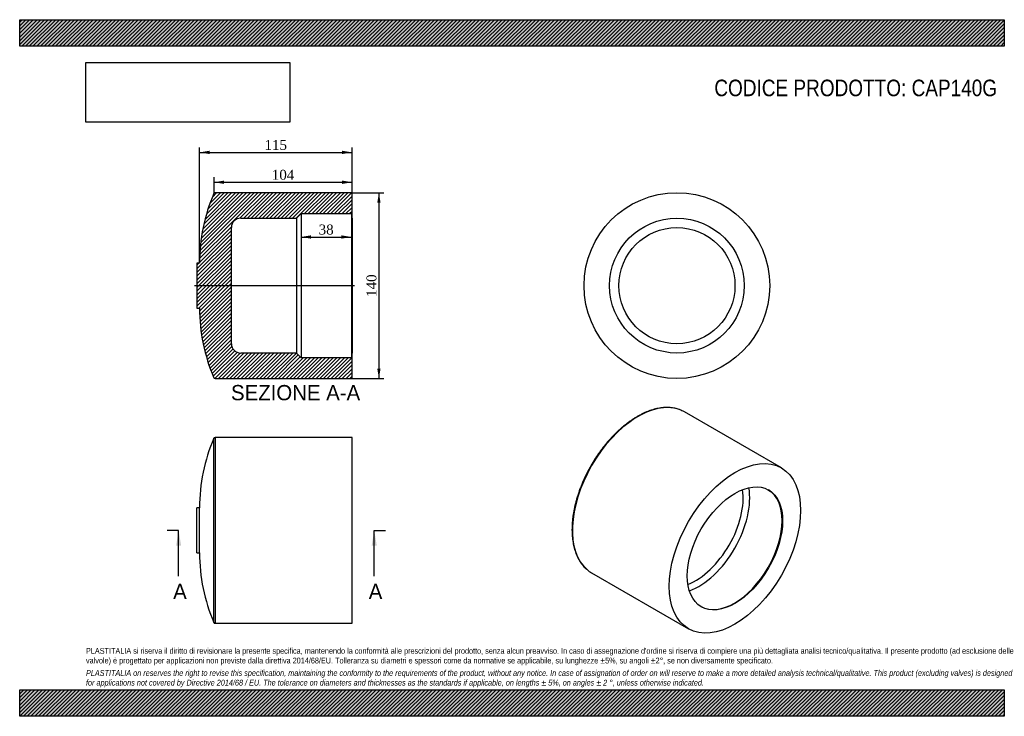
# Model space of a CAD drawing. Header units: millimetres. Extents: x 0 to 742, y 0 to 525.
import ezdxf
from ezdxf.enums import TextEntityAlignment as Align
from ezdxf.lldxf.tags import DXFTag

# ---------------------------------------------------------------- set-up
doc = ezdxf.new("R2010")
doc.units = ezdxf.units.MM
doc.header["$LTSCALE"] = 2.5
for name, color, linetype in [('CAP140G', 7, 'Continuous'), ('Default', 7, 'Continuous'), ('DV3_Default', 7, 'Continuous')]:
    doc.layers.add(name, color=color, linetype=linetype)
doc.styles.add('SEACAD_Solid_Edge_ANSI', font='seans.ttf')
doc.styles.add('SEACAD_Times_New_Roman', font='times.ttf')
tags = doc.linetypes.add('CENTER2', pattern=[28.575, 19.05, -3.175, 3.175, -3.175]).pattern_tags.tags
tags[10:11] = [DXFTag(74, 4), DXFTag(75, 0), DXFTag(340, '0'), DXFTag(46, 0.0), DXFTag(50, 0.0), DXFTag(44, 0.0), DXFTag(45, 0.0)]
tags[8:9] = [DXFTag(74, 4), DXFTag(75, 0), DXFTag(340, '0'), DXFTag(46, 0.0), DXFTag(50, 0.0), DXFTag(44, 0.0), DXFTag(45, 0.0)]
tags[6:7] = [DXFTag(74, 4), DXFTag(75, 0), DXFTag(340, '0'), DXFTag(46, 0.0), DXFTag(50, 0.0), DXFTag(44, 0.0), DXFTag(45, 0.0)]
tags[4:5] = [DXFTag(74, 4), DXFTag(75, 0), DXFTag(340, '0'), DXFTag(46, 0.0), DXFTag(50, 0.0), DXFTag(44, 0.0), DXFTag(45, 0.0)]
doc.dimstyles.new('ANSImm', dxfattribs={"dimtxt": 7.5, "dimasz": 7.5, "dimexe": 3.75, "dimexo": 0, "dimgap": 1.875, "dimtad": 1, "dimdsep": 46, "dimtxsty": 'SEACAD_Times_New_Roman', "dimblk1": '_SE_FILLED', "dimblk2": '_SE_FILLED', "dimsah": 1, "dimcen": 3.75, "dimazin": 0, "dimtfac": 0.85, "dimtdec": 3, "dimtofl": 0, "dimtmove": 0, "dimatfit": 3, "dimfxl": 1, "dimarcsym": 0})
picture_1 = doc.add_image_def('image1.jpg', size_in_pixel=(4302, 1260))

# ---------------------------------------------------------------- blocks, each defined once
blk = doc.blocks.new('SE')
at = {"layer": 'CAP140G', "color": 7, "linetype": 'Continuous'}
for p, q in [((146.38, 70.74), (146.38, 209.53)), ((147.3, 210.14), (147.3, 70.14)), ((250.64, 210.14), (147.3, 210.14)), ((250.64, 70.14), (250.64, 210.14)), ((133.64, 123.14), (133.64, 157.14)), ((135.64, 157.14), (133.64, 157.14)), ((135.64, 123.14), (135.64, 157.14)), ((133.64, 123.14), (135.64, 123.14)), ((147.3, 70.14), (250.64, 70.14))]:
    blk.add_line(p, q, dxfattribs=at)
for centre, radius, start, end in [((268.82, 157.14), 133.18, 156.83393, 180), ((147.3, 209.14), 1, 90, 156.83393), ((268.82, 123.14), 133.18, 180, 203.16607), ((147.3, 71.14), 1, 203.16607, 270)]:
    blk.add_arc(centre, radius, start, end, dxfattribs=at)
blk = doc.blocks.new('SE1')
at = {"layer": 'CAP140G', "color": 7, "linetype": 'Continuous'}
for p, q in [((574.36, 187.18), (501.28, 229.37)), ((431.28, 108.13), (504.36, 65.94))]:
    blk.add_line(p, q, dxfattribs=at)
for centre, major_axis, start_param, end_param in [((466.28, 168.75), (35, 60.62), 0.103669, 3.038319), ((466.28, 168.75), (35, 60.62), 0, 0.103669), ((509.66, 143.7), (-25.4, -43.99), 0.624406, 2.517186), ((512.13, 142.28), (-27.15, -47.03), 0.598697, 2.542896), ((539, 126.76), (-25.4, -43.99), 0.00696, 3.134633), ((466.28, 168.75), (35, 60.62), 3.038319, 3.141593)]:
    blk.add_ellipse(centre, major_axis=major_axis, ratio=0.57735, start_param=start_param, end_param=end_param, dxfattribs=at)
for major_axis in [(-35, -60.62), (-25.4, -43.99)]:
    blk.add_ellipse((539.36, 126.56), major_axis=major_axis, ratio=0.57735, dxfattribs=at)
blk.add_open_spline([(497.36, 231.18), (496.82, 231.37), (495.84, 231.7), (494.12, 232.13), (492.31, 232.46), (490.45, 232.67), (488.54, 232.75), (486.58, 232.72), (484.59, 232.56), (482.56, 232.29), (480.51, 231.89), (478.42, 231.38), (476.32, 230.75), (474.19, 230), (472.05, 229.13), (469.9, 228.15), (467.75, 227.06), (465.59, 225.86), (463.43, 224.55), (461.28, 223.13), (459.14, 221.62), (457.02, 220), (454.91, 218.29), (452.82, 216.49), (450.76, 214.6), (448.73, 212.62), (446.73, 210.56), (444.77, 208.42), (442.85, 206.21), (440.97, 203.93), (439.14, 201.58), (437.36, 199.17), (435.64, 196.71), (433.97, 194.19), (432.36, 191.63), (430.82, 189.02), (429.34, 186.37), (427.93, 183.7), (426.59, 180.99), (425.33, 178.26), (424.14, 175.51), (423.03, 172.75), (422.01, 169.99), (421.06, 167.22), (420.2, 164.45), (419.43, 161.69), (418.74, 158.95), (418.14, 156.22), (417.63, 153.51), (417.22, 150.83), (416.89, 148.19), (416.66, 145.58), (416.52, 143.02), (416.48, 140.5), (416.53, 138.04), (416.67, 135.63), (416.91, 133.29), (417.24, 131.01), (417.66, 128.8), (418.18, 126.66), (418.79, 124.61), (419.49, 122.63), (420.28, 120.75), (421.15, 118.95), (422.12, 117.25), (423.16, 115.64), (424.29, 114.14), (425.49, 112.75), (426.68, 111.54), (427.41, 110.92), (427.77, 110.61)], degree=3, knots=[0, 0, 0, 0, 0.012688, 0.027316, 0.041964, 0.056634, 0.071328, 0.086047, 0.10079, 0.115553, 0.130335, 0.145132, 0.159941, 0.174759, 0.189584, 0.204413, 0.219245, 0.234078, 0.248911, 0.263743, 0.278573, 0.293401, 0.308227, 0.32305, 0.337872, 0.352691, 0.367508, 0.382324, 0.397137, 0.411949, 0.42676, 0.441569, 0.456378, 0.471185, 0.485993, 0.5008, 0.515607, 0.530414, 0.545221, 0.560029, 0.574838, 0.589648, 0.60446, 0.619272, 0.634087, 0.648904, 0.663722, 0.678543, 0.693367, 0.708193, 0.723021, 0.737853, 0.752687, 0.767523, 0.782361, 0.797201, 0.812041, 0.826881, 0.841718, 0.856551, 0.871377, 0.886193, 0.900998, 0.915787, 0.930557, 0.945305, 0.960029, 0.974727, 0.9894, 1, 1, 1, 1], dxfattribs=at)
blk = doc.blocks.new('SE3')
at = {"color": 7, "linetype": 'Continuous', "style": 'SEACAD_Solid_Edge_ANSI'}
blk.add_text('A', height=11.5, dxfattribs=at).set_placement((263.21, 99.89), align=Align.TOP_LEFT)
blk = doc.blocks.new('SE4')
at = {"color": 7, "linetype": 'Continuous', "style": 'SEACAD_Solid_Edge_ANSI'}
blk.add_text('A', height=11.5, dxfattribs=at).set_placement((115.72, 99.89), align=Align.TOP_LEFT)
blk = doc.blocks.new('SEANNOT_GROUP')
at = {"linetype": 'Continuous'}
blk.add_hatch(color=7, dxfattribs=at).paths.add_polyline_path([(269.27, 128.64), (267.35, 140.14), (265.44, 128.64)])
at = {"color": 7, "linetype": 'Continuous'}
blk.add_lwpolyline([(267.35, 105.64), (267.35, 140.14)], dxfattribs=at)
blk = doc.blocks.new('SEANNOT_GROUP1')
at = {"linetype": 'Continuous'}
blk.add_hatch(color=7, dxfattribs=at).paths.add_polyline_path([(121.78, 128.64), (119.86, 140.14), (117.95, 128.64)])
at = {"color": 7, "linetype": 'Continuous'}
blk.add_lwpolyline([(119.86, 105.64), (119.86, 140.14)], dxfattribs=at)
blk = doc.blocks.new('SE2')
at = {"layer": 'Default', "color": 7, "linetype": 'CENTER2'}
for p, q in [((119.86, 140.14), (111.24, 140.14)), ((267.35, 140.14), (275.98, 140.14))]:
    blk.add_line(p, q, dxfattribs=at)
at = {"layer": 'Default', "color": 7, "linetype": 'CENTER2', "const_width": 0.0001}
blk.add_lwpolyline([(267.35, 140.14), (119.86, 140.14)], dxfattribs=at)
at = {"layer": 'Default'}
for name in ['SEANNOT_GROUP1', 'SEANNOT_GROUP', 'SE4', 'SE3']:
    blk.add_blockref(name, (0, 0), dxfattribs=at)
blk = doc.blocks.new('SE5')
at = {"layer": 'CAP140G', "linetype": 'Continuous'}
h = blk.add_hatch(dxfattribs=at)
h.set_pattern_fill('LINE', scale=0.62992, angle=45, style=0)
edge = h.paths.add_edge_path()
edge.add_arc((268.82, 307.58), 133.18, 180, 203.16607)
edge.add_arc((147.3, 255.58), 1, 203.16607, 270)
edge.add_line((147.3, 254.58), (250.64, 254.58))
edge.add_line((250.64, 254.58), (250.64, 273.78))
edge.add_line((250.64, 273.78), (250.14, 273.78))
edge.add_line((250.14, 273.78), (250.14, 270.28))
edge.add_line((250.14, 270.28), (212.14, 270.28))
edge.add_line((212.14, 270.28), (208.64, 273.78))
edge.add_line((208.64, 273.78), (166.64, 273.78))
edge.add_arc((166.64, 280.78), 7, 180, 270, ccw=False)
edge.add_line((159.64, 280.78), (159.64, 368.38))
edge.add_arc((166.64, 368.38), 7, 90, 180, ccw=False)
edge.add_line((166.64, 375.38), (208.64, 375.38))
edge.add_line((208.64, 375.38), (212.14, 378.88))
edge.add_line((212.14, 378.88), (250.14, 378.88))
edge.add_line((250.14, 378.88), (250.14, 375.38))
edge.add_line((250.14, 375.38), (250.64, 375.38))
edge.add_line((250.64, 375.38), (250.64, 394.58))
edge.add_line((250.64, 394.58), (147.3, 394.58))
edge.add_arc((147.3, 393.58), 1, 90, 156.83393)
edge.add_arc((268.82, 341.58), 133.18, 156.83393, 180)
edge.add_line((135.64, 341.58), (133.64, 341.58))
edge.add_line((133.64, 341.58), (133.64, 307.58))
edge.add_line((133.64, 307.58), (135.64, 307.58))
at = {"layer": 'CAP140G', "color": 7, "linetype": 'Continuous'}
for p, q in [((250.64, 394.58), (147.3, 394.58)), ((250.64, 375.38), (250.64, 394.58)), ((208.64, 375.38), (212.14, 378.88)), ((212.14, 378.88), (212.14, 270.28)), ((212.14, 378.88), (250.14, 378.88)), ((250.14, 378.88), (250.14, 375.38)), ((166.64, 375.38), (208.64, 375.38)), ((208.64, 375.38), (208.64, 273.78)), ((250.14, 375.38), (250.14, 273.78)), ((250.14, 375.38), (250.64, 375.38)), ((250.64, 375.38), (250.64, 273.78)), ((159.64, 280.78), (159.64, 368.38)), ((133.64, 341.58), (133.64, 307.58)), ((135.64, 341.58), (133.64, 341.58)), ((133.64, 307.58), (135.64, 307.58)), ((208.64, 273.78), (166.64, 273.78)), ((212.14, 270.28), (208.64, 273.78)), ((250.14, 270.28), (212.14, 270.28)), ((250.64, 273.78), (250.14, 273.78)), ((250.14, 273.78), (250.14, 270.28)), ((250.64, 254.58), (250.64, 273.78)), ((147.3, 254.58), (250.64, 254.58))]:
    blk.add_line(p, q, dxfattribs=at)
for centre, radius, start, end in [((268.82, 341.58), 133.18, 156.83393, 180), ((147.3, 393.58), 1, 90, 156.83393), ((166.64, 368.38), 7, 90, 180), ((268.82, 307.58), 133.18, 180, 203.16607), ((166.64, 280.78), 7, 180, 270), ((147.3, 255.58), 1, 203.16607, 270)]:
    blk.add_arc(centre, radius, start, end, dxfattribs=at)
at = {"layer": 'DV3_Default', "color": 7, "linetype": 'CENTER2'}
for p, q in [((146.38, 393.97), (146.64, 394.58)), ((147.3, 394.58), (146.64, 394.58)), ((131.89, 324.58), (252.39, 324.58))]:
    blk.add_line(p, q, dxfattribs=at)
blk = doc.blocks.new('SE6')
at = {"layer": 'CAP140G', "color": 7, "linetype": 'Continuous'}
for radius in [70, 50.8, 43.8]:
    blk.add_circle((495.61, 324.58), radius, dxfattribs=at)
blk = doc.blocks.new('DMBLK49')
at = {"layer": 'Default', "linetype": 'Continuous'}
for points in [[(272.15, 387.08), (270.9, 394.58), (269.65, 387.08)], [(272.15, 262.08), (269.65, 262.08), (270.9, 254.58)]]:
    blk.add_hatch(color=7, dxfattribs=at).paths.add_polyline_path(points)
at = {"layer": 'Default', "color": 7, "linetype": 'Continuous'}
for p, q in [((250.64, 394.58), (274.65, 394.58)), ((270.9, 394.58), (270.9, 254.58)), ((250.64, 254.58), (274.65, 254.58))]:
    blk.add_line(p, q, dxfattribs=at)
at = {"layer": 'Default', "color": 7, "linetype": 'Continuous', "style": 'SEACAD_Times_New_Roman'}
blk.add_text('140', height=7.5, rotation=90, dxfattribs=at).set_placement((261.52, 316.05), align=Align.TOP_LEFT)
blk = doc.blocks.new('_SE_FILLED')
at = {"color": 0}
blk.add_line((0, 0), (-1, 0), dxfattribs=at)
blk.add_solid([(0, 0), (-1, -0.1665), (-1, 0.1665), (0, 0)], dxfattribs=at)
blk = doc.blocks.new('DMBLK50')
at = {"layer": 'Default', "linetype": 'Continuous'}
for points in [[(143.14, 426.25), (135.64, 425), (143.14, 423.75)], [(243.14, 426.25), (243.14, 423.75), (250.64, 425)]]:
    blk.add_hatch(color=7, dxfattribs=at).paths.add_polyline_path(points)
at = {"layer": 'Default', "color": 7, "linetype": 'Continuous'}
for p, q in [((135.64, 341.58), (135.64, 428.75)), ((135.64, 425), (250.64, 425)), ((250.64, 375.38), (250.64, 428.75))]:
    blk.add_line(p, q, dxfattribs=at)
at = {"layer": 'Default', "color": 7, "linetype": 'Continuous', "style": 'SEACAD_Times_New_Roman'}
blk.add_text('115', height=7.5, dxfattribs=at).set_placement((184.61, 434.37), align=Align.TOP_LEFT)
blk = doc.blocks.new('DMBLK51')
at = {"layer": 'Default', "linetype": 'Continuous'}
for points in [[(154.14, 403.75), (146.64, 402.5), (154.14, 401.25)], [(243.14, 403.75), (243.14, 401.25), (250.64, 402.5)]]:
    blk.add_hatch(color=7, dxfattribs=at).paths.add_polyline_path(points)
at = {"layer": 'Default', "color": 7, "linetype": 'Continuous'}
for p, q in [((146.64, 394.58), (146.64, 406.25)), ((146.64, 402.5), (250.64, 402.5)), ((250.64, 394.58), (250.64, 406.25))]:
    blk.add_line(p, q, dxfattribs=at)
at = {"layer": 'Default', "color": 7, "linetype": 'Continuous', "style": 'SEACAD_Times_New_Roman'}
blk.add_text('104', height=7.5, dxfattribs=at).set_placement((190.11, 411.87), align=Align.TOP_LEFT)
blk = doc.blocks.new('DMBLK52')
at = {"layer": 'Default', "linetype": 'Continuous'}
for points in [[(219.64, 359.98), (219.64, 362.48), (212.14, 361.23)], [(242.64, 359.98), (250.14, 361.23), (242.64, 362.48)]]:
    blk.add_hatch(color=7, dxfattribs=at).paths.add_polyline_path(points)
at = {"layer": 'Default', "color": 7, "linetype": 'Continuous'}
for p, q in [((212.14, 378.88), (212.14, 357.48)), ((250.14, 378.88), (250.14, 357.48)), ((212.14, 361.23), (250.14, 361.23))]:
    blk.add_line(p, q, dxfattribs=at)
at = {"layer": 'Default', "color": 7, "linetype": 'Continuous', "style": 'SEACAD_Times_New_Roman'}
blk.add_text('38', height=7.5, dxfattribs=at).set_placement((225.45, 370.6), align=Align.TOP_LEFT)

msp = doc.modelspace()

# ---------------------------------------------------------------- hatches: boundary and pattern name
at = {"layer": 'Default', "linetype": 'Continuous'}
h = msp.add_hatch(dxfattribs=at)
h.set_pattern_fill('LINE', scale=0.62992, angle=45, style=0)
h.paths.add_polyline_path([(742.5, 505), (742.5, 525), (0, 525), (0, 505)])
for points in [[(742.5, 505), (742.5, 525), (0, 525), (0, 505)], [(742.5, 0), (742.5, 20), (0, 20), (0, 0)]]:
    msp.add_hatch(color=7, dxfattribs=at).paths.add_polyline_path(points)
h = msp.add_hatch(dxfattribs=at)
h.set_pattern_fill('LINE', scale=0.62992, angle=45, style=0)
h.paths.add_polyline_path([(742.5, 0), (742.5, 20), (0, 20), (0, 0)])

# ---------------------------------------------------------------- linework, layer by layer
at = {"layer": 'Default', "color": 7, "linetype": 'Continuous'}
for p, q in [((0, 525), (742.5, 525)), ((0, 505), (0, 525)), ((742.5, 525), (742.5, 505)), ((742.5, 505), (0, 505)), ((0, 20), (742.5, 20)), ((0, 0), (0, 20)), ((742.5, 20), (742.5, 0)), ((742.5, 0), (0, 0))]:
    msp.add_line(p, q, dxfattribs=at)

# ---------------------------------------------------------------- block references
at = {"layer": 'Default'}
for name in ['SE5', 'SE6', 'SE1', 'SE', 'SE2']:
    msp.add_blockref(name, (0, 0), dxfattribs=at)

# ---------------------------------------------------------------- texts
at = {"layer": 'Default', "color": 7, "linetype": 'Continuous', "style": 'SEACAD_Solid_Edge_ANSI'}
msp.add_text('SEZIONE A-A', height=11.5, dxfattribs=at).set_placement((159.341, 249.675), align=Align.TOP_LEFT)
at = {"layer": 'Default', "attachment_point": 1}
for s, insert, char_height, width in [('{\\fArial Narrow|b0||i0||c0|p34;\\C7;\\H12.5;\\W1.;CODICE PRODOTTO: CAP140G}', (523.82, 479.835), 12.5, 213.76423), ("{\\fArial Narrow|b0||i0||c0|p34;\\C7;\\H4.375;\\W1.;PLASTITALIA si riserva il diritto di revisionare la presente specifica, mantenendo la conformità alle prescrizioni del prodotto, senza alcun preavviso. In caso di assegnazione d'ordine si riserva di compiere una più dettagliata analisi tecnico/qualitativa. Il presente prodotto (ad esclusione delle \\P}{\\fArial Narrow|b0||i0||c0|p34;\\C7;\\H4.375;\\W1.;valvole) è progettato per applicazioni non previste dalla direttiva 2014/68/EU. Tolleranza su diametri e spessori come da normative se applicabile, su lunghezze ±5%, su angoli ±2°, se non diversamente specificato.\\P}{\\fArial Narrow|b0||i0||c0|p34;\\C7;\\H1.25;\\W1.;   \\P}{\\fArial Narrow|b0||i1||c0|p34;\\C7;\\H4.375;\\W1.;PLASTITALIA on reserves the right to revise this specification, maintaining the conformity to the requirements of the product, without any notice. In case of assignation of order on will reserve to make a more detailed analysis technical/qualitative. This product (excluding valves) is designed \\P}{\\fArial Narrow|b0||i1||c0|p34;\\C7;\\H4.375;\\W1.;for applications not covered by Directive 2014/68 / EU. The tolerance on diameters and thicknesses as the standards if applicable, on lengths ± 5%, on angles ± 2 °, unless otherwise indicated.\\P}", (50, 51.506), 4.375, 642.5)]:
    msp.add_mtext(s, dxfattribs=dict(at, insert=insert, char_height=char_height, width=width))

# ---------------------------------------------------------------- dimensions: what is measured, and where the dimension line sits
at = {"layer": 'Default', "color": 7, "linetype": 'Continuous'}
dim = msp.add_linear_dim(base=(250.64, 424.996), p1=(135.64, 341.577), p2=(250.64, 375.377), text='\\A1;<>', dimstyle='ANSImm', dxfattribs=at)
dim.commit()
dim.dimension.update_dxf_attribs({"geometry": 'DMBLK50', "text_midpoint": (193.14, 424.996), "dimtype": 160})
for base, p1, p2, angle, picture, middle in [((146.638, 402.496), (146.638, 394.577), (250.64, 394.577), 0, 'DMBLK51', (198.639, 402.496)), ((270.898, 394.577), (250.64, 394.577), (250.64, 254.577), 270, 'DMBLK49', (270.898, 324.577)), ((212.14, 361.225), (212.14, 378.877), (250.14, 378.877), 0, 'DMBLK52', (231.14, 361.225))]:
    dim = msp.add_linear_dim(base=base, p1=p1, p2=p2, angle=angle, text='\\A1;<>', dimstyle='ANSImm', dxfattribs=at)
    dim.commit()
    dim.dimension.update_dxf_attribs({"geometry": picture, "text_midpoint": middle, "dimtype": 161})

# ---------------------------------------------------------------- pictures from other files: only their frames are drawn
image = msp.add_image(picture_1, insert=(50, 447.758), size_in_units=(153.643, 45))
image.dxf.flags = 7

doc.saveas('drawing.dxf')
